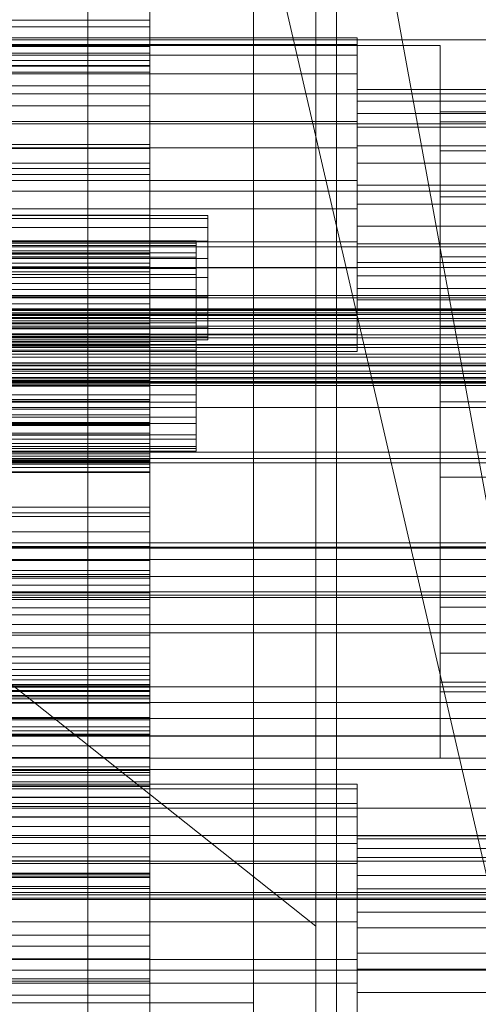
# Model space of a CAD drawing. Header units: millimetres. Extents: x -4738 to 65662, y -68080 to 6847.
# Tile 97 of 256: x 269 to 379, y -35775 to -35538. Entities that reach past the tile are written whole.
import ezdxf

# ---------------------------------------------------------------- set-up
doc = ezdxf.new("R2010")
doc.units = ezdxf.units.MM
for name, color, linetype, lineweight in [('COTAS_O', 1, 'Continuous', 0), ('COTAS_P', 1, 'Continuous', 0), ('frontal_bajante_movil', 7, 'Continuous', 0), ('frontal_briquetadora', 7, 'Continuous', 0), ('frontal_C01', 7, 'Continuous', 0), ('frontal_C02', 7, 'Continuous', 0), ('frontal_C03', 7, 'Continuous', 0), ('frontal_C04', 7, 'Continuous', 0), ('frontal_C10', 7, 'Continuous', 0)]:
    doc.layers.add(name, color=color, linetype=linetype, lineweight=lineweight)
doc.dimstyles.new('R19_100', dxfattribs={"dimtxt": 250, "dimasz": 150, "dimexe": 150, "dimexo": 80, "dimgap": 100, "dimtad": 1, "dimtih": 1, "dimtoh": 1, "dimdsep": 46, "dimcen": 0.09, "dimadec": 0, "dimazin": 0, "dimtfac": 1, "dimtdec": 4, "dimtofl": 0, "dimtmove": 0, "dimatfit": 3, "dimfxl": 1, "dimtolj": 1, "dimtzin": 0, "dimarcsym": 0})

# ---------------------------------------------------------------- blocks, each defined once
blk = doc.blocks.new('DIM_R31_54')
at = {"layer": 'COTAS_O'}
for p, q in [((-1480, -35300), (-1330, -35255)), ((490, -35300), (340, -35255)), ((-1480, -36000), (-1480, -35300)), ((-1480, -35300), (490, -35300)), ((-1480, -35300), (-1330, -35345)), ((490, -35300), (340, -35345)), ((490, -36000), (490, -35300))]:
    blk.add_line(p, q, dxfattribs=at)
blk.add_text('1970 O', height=250, dxfattribs=at).set_placement((-495, -35200))
blk = doc.blocks.new('DIM_R31_56')
at = {"layer": 'COTAS_O'}
for p, q in [((-1400, -35300), (-1250, -35255)), ((1400, -35300), (1250, -35255)), ((-1400, -36000), (-1400, -35300)), ((-1400, -35300), (1400, -35300)), ((-1400, -35300), (-1250, -35345)), ((1400, -35300), (1250, -35345)), ((1400, -36000), (1400, -35300))]:
    blk.add_line(p, q, dxfattribs=at)
blk.add_text('2800 O', height=250, dxfattribs=at).set_placement((0, -35200))
blk = doc.blocks.new('DIM_R31_57')
at = {"layer": 'COTAS_P'}
for p, q in [((-305, -34680), (395, -34680)), ((395, -34680), (350, -34830)), ((395, -36000), (395, -34680)), ((395, -34680), (440, -34830)), ((395, -36000), (350, -35850)), ((395, -36000), (440, -35850)), ((-305, -36000), (395, -36000))]:
    blk.add_line(p, q, dxfattribs=at)
blk.add_text('1320 P', height=250, rotation=90, dxfattribs=at).set_placement((295, -35340))
blk = doc.blocks.new('DIM_R31_58')
at = {"layer": 'COTAS_P'}
for p, q in [((-305, -35300), (-155, -35255)), ((345, -35300), (195, -35255)), ((-305, -36000), (-305, -35300)), ((-305, -35300), (345, -35300)), ((-305, -35300), (-155, -35345)), ((345, -35300), (195, -35345)), ((345, -36000), (345, -35300))]:
    blk.add_line(p, q, dxfattribs=at)
blk.add_text('650 P', height=250, dxfattribs=at).set_placement((20, -35200))

msp = doc.modelspace()

# ---------------------------------------------------------------- linework, layer by layer
at = {"layer": 'frontal_bajante_movil'}
for p, q in [((285, -35840), (285, -35429)), ((325, -35840), (325, -35429)), ((20, -35775), (325, -35775)), ((260, -35775), (300, -35775)), ((300, -35815), (300, -35775)), ((325, -35815), (325, -35775))]:
    msp.add_line(p, q, dxfattribs=at)
at = {"layer": 'frontal_briquetadora'}
for p, q in [((-674.804, -34950), (340, -35756.525)), ((340, -35980), (340, -34950)), ((340, -35884.261), (340, -35756.525))]:
    msp.add_line(p, q, dxfattribs=at)
at = {"layer": 'frontal_C01'}
for p, q in [((-300, -35567.898), (300, -35567.898)), ((300, -35568.839), (-300, -35568.839)), ((300, -35572.36), (300, -35567.898)), ((300, -35567.898), (300, -35593.55)), ((300, -35594.366), (300, -35568.839)), ((300, -35568.839), (300, -35573.69)), ((300, -35572.36), (-300, -35572.36)), ((-300, -35573.69), (300, -35573.69)), ((300, -35597.417), (300, -35572.36)), ((300, -35573.69), (300, -35598.569)), ((300, -35593.55), (-300, -35593.55)), ((-300, -35594.07), (300, -35594.07)), ((-300, -35594.366), (300, -35594.366)), ((300, -35594.947), (-300, -35594.947)), ((300, -35593.55), (300, -35597.417)), ((300, -35594.07), (300, -35642.509)), ((300, -35594.07), (300, -35596.55)), ((300, -35598.569), (300, -35594.366)), ((300, -35643.096), (300, -35594.947)), ((300, -35597.644), (300, -35594.947)), ((300, -35596.55), (-300, -35596.55)), ((-300, -35597.417), (300, -35597.417)), ((-300, -35597.644), (300, -35597.644)), ((300, -35644.988), (300, -35596.55)), ((300, -35597.644), (300, -35645.792)), ((300, -35598.569), (-300, -35598.569)), ((-300, -35613.579), (300, -35613.579)), ((300, -35626.159), (300, -35613.579)), ((300, -35613.579), (300, -35633.131)), ((300, -35616.539), (-300, -35616.539)), ((300, -35635.696), (300, -35616.539)), ((300, -35616.539), (300, -35629.404)), ((-1341.2, -35626.049), (1341.2, -35626.049)), ((300, -35626.159), (-300, -35626.159)), ((300, -35644.032), (300, -35626.159)), ((-450, -35631.373), (450, -35631.373)), ((-300, -35629.404), (300, -35629.404)), ((300, -35629.404), (300, -35646.844)), ((300, -35633.131), (-300, -35633.131)), ((300, -35633.131), (300, -35644.032)), ((-300, -35634.958), (300, -35634.958)), ((-300, -35635.696), (300, -35635.696)), ((300, -35634.958), (300, -35670.707)), ((300, -35634.958), (300, -35641.949)), ((300, -35646.844), (300, -35635.696)), ((300, -35637.57), (-300, -35637.57)), ((300, -35672.527), (300, -35637.57)), ((300, -35644.72), (300, -35637.57)), ((300, -35640.008), (-300, -35640.008)), ((300, -35644.444), (300, -35640.008)), ((300, -35640.008), (300, -35643.748)), ((450, -35642.157), (-450, -35642.157)), ((300, -35641.949), (-300, -35641.949)), ((300, -35642.509), (-300, -35642.509)), ((-300, -35643.096), (300, -35643.096)), ((300, -35677.698), (300, -35641.949)), ((300, -35644.988), (300, -35642.509)), ((300, -35643.096), (300, -35645.792)), ((300, -35643.748), (-300, -35643.748)), ((-300, -35644.032), (300, -35644.032)), ((300, -35644.444), (-300, -35644.444)), ((-300, -35644.72), (300, -35644.72)), ((-300, -35644.988), (300, -35644.988)), ((300, -35643.748), (300, -35655.412)), ((300, -35656.755), (300, -35644.444)), ((300, -35644.72), (300, -35679.677)), ((300, -35645.792), (-300, -35645.792)), ((300, -35646.844), (-300, -35646.844)), ((300, -35655.412), (-300, -35655.412)), ((300, -35656.755), (-300, -35656.755)), ((300, -35655.412), (300, -35674.203)), ((300, -35676.102), (300, -35656.755)), ((-450, -35664.006), (450, -35664.006)), ((450, -35665.076), (-450, -35665.076)), ((-1341.2, -35668.049), (1341.2, -35668.049)), ((300, -35670.707), (-300, -35670.707)), ((300, -35677.698), (300, -35670.707)), ((450, -35672.095), (-450, -35672.095)), ((-300, -35672.527), (300, -35672.527)), ((300, -35672.527), (300, -35679.677)), ((-450, -35675.861), (450, -35675.861)), ((300, -35674.203), (-300, -35674.203)), ((300, -35676.102), (-300, -35676.102)), ((300, -35674.203), (300, -35698.84)), ((300, -35701.167), (300, -35676.102)), ((-300, -35677.698), (300, -35677.698)), ((300, -35679.677), (-300, -35679.677)), ((-300, -35698.493), (300, -35698.493)), ((300, -35698.84), (-300, -35698.84)), ((300, -35715.821), (300, -35698.493)), ((300, -35698.493), (300, -35706.707)), ((300, -35698.84), (300, -35727.646)), ((450, -35702.525), (-450, -35702.525)), ((300, -35701.167), (-300, -35701.167)), ((300, -35702.68), (-300, -35702.68)), ((300, -35730.241), (300, -35701.167)), ((300, -35710.334), (300, -35702.68)), ((300, -35702.68), (300, -35720.111)), ((-690.428, -35706.382), (690.428, -35706.382)), ((300, -35706.707), (-300, -35706.707)), ((300, -35706.707), (300, -35721.72)), ((-300, -35709.351), (300, -35709.351)), ((300, -35709.351), (300, -35722.831)), ((300, -35709.351), (300, -35718.98)), ((-450, -35710.613), (450, -35710.613)), ((-300, -35710.334), (300, -35710.334)), ((300, -35725.438), (300, -35710.334)), ((300, -35712.998), (-300, -35712.998)), ((300, -35725.397), (300, -35712.998)), ((300, -35722.686), (300, -35712.998)), ((300, -35715.821), (-300, -35715.821)), ((300, -35721.72), (300, -35715.821)), ((300, -35718.98), (-300, -35718.98)), ((300, -35732.461), (300, -35718.98)), ((-300, -35720.111), (300, -35720.111)), ((300, -35720.111), (300, -35725.438)), ((350, -35722.272), (-350, -35722.272)), ((350, -35723.407), (-350, -35723.407)), ((-300, -35721.72), (300, -35721.72)), ((-300, -35722.686), (300, -35722.686)), ((300, -35722.831), (-300, -35722.831)), ((300, -35722.686), (300, -35735.085)), ((300, -35732.461), (300, -35722.831)), ((350, -35723.407), (350, -35722.272)), ((350, -35722.272), (350, -35726.88)), ((350, -35730.113), (350, -35723.407)), ((-300, -35725.397), (300, -35725.397)), ((300, -35725.438), (-300, -35725.438)), ((300, -35725.397), (300, -35735.085)), ((350, -35726.88), (-350, -35726.88)), ((-300, -35727.646), (300, -35727.646)), ((300, -35727.646), (300, -35758.657)), ((350, -35726.88), (350, -35736.531)), ((350, -35730.113), (-350, -35730.113)), ((300, -35730.241), (-300, -35730.241)), ((300, -35761.343), (300, -35730.241)), ((350, -35741.37), (350, -35730.113)), ((-300, -35732.461), (300, -35732.461)), ((300, -35735.085), (-300, -35735.085)), ((350, -35737.775), (350, -35734.682)), ((350, -35734.682), (350, -35735.444)), ((500, -35734.682), (350, -35734.682)), ((350, -35735.444), (350, -35739.945)), ((500, -35735.444), (350, -35735.444)), ((350, -35736.531), (-350, -35736.531)), ((350, -35736.531), (350, -35749.755)), ((350, -35744.251), (350, -35737.775)), ((500, -35737.775), (350, -35737.775)), ((350, -35739.945), (350, -35747.498)), ((500, -35739.945), (350, -35739.945)), ((-450, -35740.847), (450, -35740.847)), ((350, -35741.37), (-350, -35741.37)), ((350, -35755.462), (350, -35741.37)), ((350, -35753.125), (350, -35744.251)), ((500, -35744.251), (350, -35744.251)), ((350, -35747.498), (350, -35756.955)), ((500, -35747.498), (350, -35747.498)), ((-690.428, -35748.382), (690.428, -35748.382)), ((450, -35748.935), (-450, -35748.935)), ((-350, -35749.755), (350, -35749.755)), ((350, -35749.755), (350, -35764.538)), ((350, -35763.045), (350, -35753.125)), ((350, -35753.125), (500, -35753.125)), ((350, -35755.462), (-350, -35755.462)), ((350, -35770.245), (350, -35755.462)), ((350, -35756.955), (350, -35766.875)), ((500, -35756.955), (350, -35756.955)), ((300, -35758.657), (-300, -35758.657)), ((300, -35758.657), (300, -35789.759)), ((300, -35761.343), (-300, -35761.343)), ((300, -35792.354), (300, -35761.343)), ((350, -35772.502), (350, -35763.045)), ((500, -35763.045), (350, -35763.045)), ((350, -35764.538), (-350, -35764.538)), ((350, -35764.538), (350, -35778.63)), ((350, -35766.875), (350, -35775.749)), ((500, -35766.875), (350, -35766.875)), ((350, -35770.245), (-350, -35770.245)), ((350, -35783.469), (350, -35770.245)), ((350, -35780.055), (350, -35772.502)), ((500, -35772.502), (350, -35772.502))]:
    msp.add_line(p, q, dxfattribs=at)
at = {"layer": 'frontal_C02'}
for p, q in [((300, -35515.806), (300, -35544.234)), ((300, -35553.701), (300, -35524.294)), ((300, -35524.558), (300, -35539.461)), ((300, -35528.269), (300, -35545.825)), ((300, -35549.007), (300, -35534.104)), ((300, -35550.389), (300, -35535.177)), ((300, -35537.865), (-300, -35537.865)), ((300, -35548.823), (300, -35537.865)), ((300, -35547.622), (300, -35537.865)), ((300, -35539.461), (-300, -35539.461)), ((300, -35549.007), (300, -35539.461)), ((430, -35542.585), (-430, -35542.585)), ((350, -35542.154), (-350, -35542.154)), ((350, -35543.727), (350, -35542.154)), ((350, -35542.154), (350, -35546.343)), ((350, -35543.727), (-350, -35543.727)), ((-300, -35544.234), (300, -35544.234)), ((-300, -35545.825), (300, -35545.825)), ((300, -35544.234), (300, -35575.099)), ((300, -35545.825), (300, -35550.389)), ((350, -35550.822), (350, -35543.727)), ((350, -35546.343), (-350, -35546.343)), ((-300, -35547.622), (300, -35547.622)), ((300, -35547.622), (300, -35558.58)), ((350, -35546.343), (350, -35555.655)), ((-300, -35548.823), (300, -35548.823)), ((-300, -35549.007), (300, -35549.007)), ((300, -35550.389), (-300, -35550.389)), ((300, -35548.823), (300, -35558.58)), ((350, -35550.822), (-350, -35550.822)), ((350, -35562.36), (350, -35550.822)), ((300, -35553.701), (-300, -35553.701)), ((300, -35584.901), (300, -35553.701)), ((350, -35557.414), (350, -35554.603)), ((350, -35554.603), (350, -35555.659)), ((500, -35554.603), (350, -35554.603)), ((350, -35555.655), (-350, -35555.655)), ((350, -35555.655), (350, -35568.674)), ((350, -35555.659), (350, -35560.42)), ((500, -35555.659), (350, -35555.659)), ((350, -35563.663), (350, -35557.414)), ((500, -35557.414), (350, -35557.414)), ((300, -35558.58), (-300, -35558.58)), ((350, -35562.36), (-350, -35562.36)), ((350, -35560.42), (350, -35568.163)), ((500, -35560.42), (350, -35560.42)), ((350, -35576.583), (350, -35562.36)), ((-791.2, -35562.86), (791.2, -35562.86)), ((350, -35572.4), (350, -35563.663)), ((500, -35563.663), (350, -35563.663)), ((-350, -35568.674), (350, -35568.674)), ((350, -35568.163), (350, -35577.707)), ((500, -35568.163), (350, -35568.163)), ((350, -35568.674), (350, -35583.417)), ((350, -35582.293), (350, -35572.4)), ((350, -35572.4), (500, -35572.4)), ((350, -35576.583), (-350, -35576.583)), ((300, -35575.099), (-300, -35575.099)), ((300, -35575.099), (300, -35606.299)), ((350, -35591.326), (350, -35576.583)), ((350, -35577.707), (350, -35587.6)), ((500, -35577.707), (350, -35577.707)), ((350, -35583.417), (-350, -35583.417)), ((350, -35591.837), (350, -35582.293)), ((500, -35582.293), (350, -35582.293)), ((350, -35583.417), (350, -35597.64)), ((300, -35584.901), (-300, -35584.901)), ((300, -35615.766), (300, -35584.901)), ((350, -35587.6), (350, -35596.337)), ((500, -35587.6), (350, -35587.6)), ((430, -35592.585), (-430, -35592.585)), ((350, -35591.326), (-350, -35591.326)), ((-311.15, -35591.114), (311.15, -35591.114)), ((-311.15, -35591.711), (311.15, -35591.711)), ((-311.15, -35592.248), (311.15, -35592.248)), ((311.15, -35591.711), (311.15, -35591.114)), ((311.15, -35591.114), (311.15, -35592.248)), ((311.15, -35593.996), (311.15, -35591.711)), ((311.15, -35592.248), (311.15, -35595.033)), ((350, -35604.345), (350, -35591.326)), ((350, -35599.58), (350, -35591.837)), ((500, -35591.837), (350, -35591.837)), ((-311.15, -35593.996), (311.15, -35593.996)), ((-311.15, -35595.033), (311.15, -35595.033)), ((311.15, -35597.814), (311.15, -35593.996)), ((311.15, -35595.033), (311.15, -35599.281)), ((430, -35597.585), (-430, -35597.585)), ((350, -35597.64), (-350, -35597.64)), ((-311.15, -35597.814), (311.15, -35597.814)), ((311.15, -35602.905), (311.15, -35597.814)), ((350, -35596.337), (350, -35602.586)), ((500, -35596.337), (350, -35596.337)), ((350, -35597.64), (350, -35609.178)), ((-311.15, -35599.281), (311.15, -35599.281)), ((311.15, -35599.281), (311.15, -35604.702)), ((350, -35604.341), (350, -35599.58)), ((500, -35599.58), (350, -35599.58)), ((300, -35601.42), (-300, -35601.42)), ((300, -35612.378), (300, -35601.42)), ((300, -35611.177), (300, -35601.42)), ((350, -35602.586), (350, -35605.397)), ((500, -35602.586), (350, -35602.586)), ((-791.2, -35604.86), (791.2, -35604.86)), ((350, -35604.345), (-350, -35604.345)), ((-311.15, -35602.905), (311.15, -35602.905)), ((-311.15, -35604.702), (311.15, -35604.702)), ((311.15, -35608.923), (311.15, -35602.905)), ((311.15, -35604.702), (311.15, -35610.927)), ((350, -35605.397), (350, -35604.341)), ((500, -35604.341), (350, -35604.341)), ((350, -35613.657), (350, -35604.345)), ((-440, -35607.501), (440, -35607.501)), ((300, -35606.299), (-300, -35606.299)), ((300, -35606.299), (300, -35635.706)), ((500, -35605.397), (350, -35605.397)), ((-440, -35607.712), (440, -35607.712)), ((-440, -35607.902), (440, -35607.902)), ((-440, -35608.522), (440, -35608.522)), ((-440, -35608.889), (440, -35608.889)), ((-440, -35609.875), (440, -35609.875)), ((350, -35609.178), (-350, -35609.178)), ((311.15, -35608.923), (-311.15, -35608.923)), ((300, -35609.611), (-300, -35609.611)), ((300, -35614.175), (300, -35609.611)), ((300, -35609.611), (300, -35624.823)), ((311.15, -35615.456), (311.15, -35608.923)), ((350, -35609.178), (350, -35616.273)), ((-440, -35610.394), (440, -35610.394)), ((-440, -35611.679), (440, -35611.679)), ((-440, -35612.315), (440, -35612.315)), ((-311.15, -35610.927), (311.15, -35610.927)), ((-300, -35610.993), (300, -35610.993)), ((-300, -35611.177), (300, -35611.177)), ((-300, -35612.378), (300, -35612.378)), ((300, -35610.993), (300, -35625.896)), ((300, -35610.993), (300, -35620.539)), ((300, -35611.177), (300, -35622.135)), ((300, -35612.378), (300, -35622.135)), ((311.15, -35610.927), (311.15, -35617.53)), ((440, -35613.811), (-440, -35613.811)), ((-440, -35614.521), (440, -35614.521)), ((350, -35613.657), (-350, -35613.657)), ((-300, -35614.175), (300, -35614.175)), ((300, -35631.731), (300, -35614.175)), ((350, -35617.846), (350, -35613.657)), ((-440, -35616.126), (440, -35616.126)), ((-440, -35616.861), (440, -35616.861)), ((350, -35616.273), (-350, -35616.273)), ((-311.15, -35615.456), (311.15, -35615.456)), ((300, -35615.766), (-300, -35615.766)), ((300, -35644.194), (300, -35615.766)), ((311.15, -35622.06), (311.15, -35615.456)), ((350, -35616.273), (350, -35617.846)), ((-440, -35618.466), (440, -35618.466)), ((-440, -35619.176), (440, -35619.176)), ((350, -35617.846), (-350, -35617.846)), ((-311.15, -35617.53), (311.15, -35617.53)), ((311.15, -35617.53), (311.15, -35624.064)), ((-440, -35620.671), (440, -35620.671)), ((-440, -35621.308), (440, -35621.308)), ((300, -35620.539), (-300, -35620.539)), ((300, -35635.442), (300, -35620.539)), ((-440, -35622.592), (440, -35622.592)), ((-440, -35623.112), (440, -35623.112)), ((-440, -35624.097), (440, -35624.097)), ((-311.15, -35622.06), (311.15, -35622.06)), ((-311.15, -35624.064), (311.15, -35624.064)), ((300, -35622.135), (-300, -35622.135)), ((-300, -35623.174), (300, -35623.174)), ((300, -35623.174), (300, -35629.828)), ((300, -35638.057), (300, -35623.174)), ((311.15, -35628.284), (311.15, -35622.06)), ((311.15, -35624.064), (311.15, -35630.081)), ((-440, -35624.465), (440, -35624.465)), ((-440, -35625.084), (440, -35625.084)), ((-440, -35625.274), (440, -35625.274)), ((-440, -35625.486), (440, -35625.486)), ((-300, -35624.823), (300, -35624.823)), ((300, -35625.896), (-300, -35625.896)), ((300, -35624.823), (300, -35631.731)), ((300, -35635.442), (300, -35625.896)), ((-311.15, -35628.284), (311.15, -35628.284)), ((311.15, -35633.705), (311.15, -35628.284)), ((-311.15, -35630.081), (311.15, -35630.081)), ((300, -35629.828), (-300, -35629.828)), ((300, -35629.828), (300, -35647.004)), ((311.15, -35630.081), (311.15, -35635.172)), ((-311.15, -35633.705), (311.15, -35633.705)), ((300, -35631.731), (-300, -35631.731)), ((311.15, -35637.953), (311.15, -35633.705)), ((-311.15, -35635.172), (311.15, -35635.172)), ((-300, -35635.442), (300, -35635.442)), ((300, -35635.706), (-300, -35635.706)), ((300, -35635.706), (300, -35661.317)), ((311.15, -35635.172), (311.15, -35638.991)), ((-311.15, -35637.953), (311.15, -35637.953)), ((300, -35638.057), (-300, -35638.057)), ((300, -35647.004), (300, -35638.057)), ((311.15, -35640.739), (311.15, -35637.953)), ((-311.15, -35638.991), (311.15, -35638.991)), ((-311.15, -35640.739), (311.15, -35640.739)), ((311.15, -35638.991), (311.15, -35641.276)), ((311.15, -35641.872), (311.15, -35640.739)), ((-311.15, -35641.276), (311.15, -35641.276)), ((-311.15, -35641.872), (311.15, -35641.872)), ((311.15, -35641.276), (311.15, -35641.872)), ((-791.2, -35643.691), (791.2, -35643.691)), ((300, -35644.194), (-300, -35644.194)), ((300, -35668.247), (300, -35644.194)), ((-300, -35647.004), (300, -35647.004)), ((300, -35657.64), (-300, -35657.64)), ((300, -35691.522), (300, -35657.64)), ((300, -35664.994), (300, -35657.64)), ((300, -35661.317), (-300, -35661.317)), ((300, -35661.317), (300, -35681.386)), ((-450, -35665.314), (450, -35665.314)), ((-300, -35664.859), (300, -35664.859)), ((-300, -35664.994), (300, -35664.994)), ((300, -35664.859), (300, -35701.629)), ((300, -35664.859), (300, -35671.636)), ((300, -35664.994), (300, -35698.876)), ((300, -35668.247), (-300, -35668.247)), ((300, -35686.287), (300, -35668.247)), ((300, -35671.636), (-300, -35671.636)), ((300, -35708.405), (300, -35671.636)), ((450, -35677.236), (-450, -35677.236)), ((300, -35681.386), (-300, -35681.386)), ((300, -35681.386), (300, -35694.546)), ((-791.2, -35685.691), (791.2, -35685.691)), ((300, -35686.287), (-300, -35686.287)), ((300, -35697.083), (300, -35686.287)), ((300, -35689.345), (-300, -35689.345)), ((300, -35706.197), (300, -35689.345)), ((300, -35689.345), (300, -35700.81)), ((-300, -35691.522), (300, -35691.522)), ((300, -35693.056), (-300, -35693.056)), ((300, -35691.522), (300, -35698.876)), ((300, -35740.783), (300, -35693.056)), ((300, -35696.036), (300, -35693.056)), ((300, -35694.546), (-300, -35694.546)), ((300, -35694.546), (300, -35699.9)), ((-300, -35695.987), (300, -35695.987)), ((-300, -35696.036), (300, -35696.036)), ((300, -35697.083), (-300, -35697.083)), ((300, -35695.987), (300, -35744.772)), ((300, -35695.987), (300, -35698.179)), ((300, -35696.036), (300, -35743.764)), ((300, -35699.9), (300, -35697.083)), ((450, -35698.723), (-450, -35698.723)), ((300, -35698.179), (-300, -35698.179)), ((300, -35698.876), (-300, -35698.876)), ((-300, -35699.603), (300, -35699.603)), ((300, -35699.9), (-300, -35699.9)), ((300, -35746.963), (300, -35698.179)), ((300, -35699.603), (300, -35718.036)), ((300, -35710.168), (300, -35699.603)), ((-300, -35700.81), (300, -35700.81)), ((300, -35701.629), (-300, -35701.629)), ((300, -35700.81), (300, -35719.429)), ((300, -35708.405), (300, -35701.629)), ((-300, -35706.197), (300, -35706.197)), ((300, -35719.429), (300, -35706.197)), ((-300, -35708.405), (300, -35708.405)), ((-450, -35710.645), (450, -35710.645)), ((300, -35710.168), (-300, -35710.168)), ((300, -35730.229), (300, -35710.168)), ((300, -35718.036), (-300, -35718.036)), ((300, -35718.036), (300, -35730.229)), ((300, -35719.429), (-300, -35719.429)), ((-300, -35730.229), (300, -35730.229)), ((300, -35739.779), (-300, -35739.779)), ((300, -35764.404), (300, -35739.779)), ((300, -35739.779), (300, -35744.426)), ((-300, -35740.783), (300, -35740.783)), ((300, -35740.783), (300, -35743.764)), ((300, -35743.764), (-300, -35743.764)), ((-300, -35743.984), (300, -35743.984)), ((-300, -35744.426), (300, -35744.426)), ((300, -35744.772), (-300, -35744.772)), ((300, -35743.984), (300, -35769.257)), ((300, -35747.401), (300, -35743.984)), ((300, -35744.426), (300, -35769.767)), ((300, -35746.963), (300, -35744.772)), ((-300, -35746.963), (300, -35746.963)), ((300, -35747.401), (-300, -35747.401)), ((300, -35773.201), (300, -35747.401)), ((-644.81, -35749.756), (644.81, -35749.756)), ((-300, -35764.404), (300, -35764.404)), ((300, -35769.767), (300, -35764.404)), ((300, -35769.257), (-300, -35769.257)), ((300, -35769.767), (-300, -35769.767)), ((300, -35769.257), (300, -35773.201)), ((-300, -35773.201), (300, -35773.201))]:
    msp.add_line(p, q, dxfattribs=at)
at = {"layer": 'frontal_C03'}
for p, q in [((-1494.857, -35555.644), (1494.857, -35555.644)), ((-1811.2, -35579.152), (1811.2, -35579.152)), ((-1811.2, -35621.152), (1811.2, -35621.152)), ((-1801.894, -35676.672), (1801.894, -35676.672)), ((-1801.894, -35718.672), (1801.894, -35718.672)), ((-1678.13, -35750.091), (1678.13, -35750.091))]:
    msp.add_line(p, q, dxfattribs=at)
at = {"layer": 'frontal_C04'}
for p, q in [((442, -35988), (202, -34670.697)), ((437.435, -35988), (202, -34968.218)), ((250, -35544), (370, -35544)), ((370, -35716), (370, -35544)), ((370, -35562.385), (370, -35560)), ((600, -35560), (370, -35560)), ((370, -35569.378), (370, -35562.385)), ((600, -35562.385), (370, -35562.385)), ((370, -35580.503), (370, -35569.378)), ((600, -35569.378), (370, -35569.378)), ((370, -35595), (370, -35580.503)), ((600, -35580.503), (370, -35580.503)), ((314, -35585), (-284, -35585)), ((314, -35585.734), (-284, -35585.734)), ((314, -35585.734), (314, -35585)), ((314, -35587.865), (314, -35585.734)), ((314, -35587.865), (-284, -35587.865)), ((314, -35591.183), (314, -35587.865)), ((314, -35591.183), (-284, -35591.183)), ((314, -35595.365), (314, -35591.183)), ((314, -35595.365), (-284, -35595.365)), ((314, -35600), (314, -35595.365)), ((370, -35611.883), (370, -35595)), ((600, -35595), (370, -35595)), ((-284, -35600), (314, -35600)), ((314, -35604.635), (314, -35600)), ((314, -35604.635), (-284, -35604.635)), ((314, -35604.635), (314, -35608.817)), ((314, -35608.817), (-284, -35608.817)), ((314, -35608.817), (314, -35612.135)), ((314, -35612.135), (-284, -35612.135)), ((314, -35612.135), (314, -35614.266)), ((370, -35630), (370, -35611.883)), ((600, -35611.883), (370, -35611.883)), ((314, -35614.266), (-284, -35614.266)), ((314, -35614.266), (314, -35615)), ((314, -35615), (-284, -35615)), ((370, -35630), (370, -35648.117)), ((370, -35630), (600, -35630)), ((370, -35648.117), (370, -35665)), ((600, -35648.117), (370, -35648.117)), ((370, -35665), (370, -35679.497)), ((600, -35665), (370, -35665)), ((370, -35679.497), (370, -35690.622)), ((600, -35679.497), (370, -35679.497)), ((370, -35690.622), (370, -35697.615)), ((600, -35690.622), (370, -35690.622)), ((370, -35697.615), (370, -35700)), ((600, -35697.615), (370, -35697.615)), ((600, -35700), (370, -35700)), ((240, -35716), (520, -35716)), ((250, -35716), (370, -35716)), ((240, -35728), (520, -35728)), ((-421.8, -35734.636), (421.8, -35734.636)), ((-421.8, -35767.136), (421.8, -35767.136))]:
    msp.add_line(p, q, dxfattribs=at)
at = {"layer": 'frontal_C10'}
for p, q in [((-2018.611, -35644.69), (1094.879, -35644.69)), ((1110.118, -35644.69), (-2003.372, -35644.69)), ((1094.879, -35683.69), (-2018.611, -35683.69)), ((-2003.372, -35683.69), (1110.118, -35683.69))]:
    msp.add_line(p, q, dxfattribs=at)

# ---------------------------------------------------------------- dimensions: what is measured, and where the dimension line sits
at = {"layer": 'COTAS_O'}
for p1, p2, picture, middle in [((-1480, -36000), (490, -36000), 'DIM_R31_54', (-495, -35300)), ((-1400, -36000), (1400, -36000), 'DIM_R31_56', (0, -35300))]:
    dim = msp.add_aligned_dim(p1=p1, p2=p2, distance=700, text='<> O', dimstyle='R19_100', dxfattribs=at)
    dim.commit()
    dim.dimension.update_dxf_attribs({"geometry": picture, "text_midpoint": middle})
at = {"layer": 'COTAS_P'}
for p2, distance, picture, middle in [((-305, -34680), -700, 'DIM_R31_57', (395, -35340)), ((345, -36000), 700, 'DIM_R31_58', (20, -35300))]:
    dim = msp.add_aligned_dim(p1=(-305, -36000), p2=p2, distance=distance, text='<> P', dimstyle='R19_100', dxfattribs=at)
    dim.commit()
    dim.dimension.update_dxf_attribs({"geometry": picture, "text_midpoint": middle})

doc.saveas('drawing.dxf')
